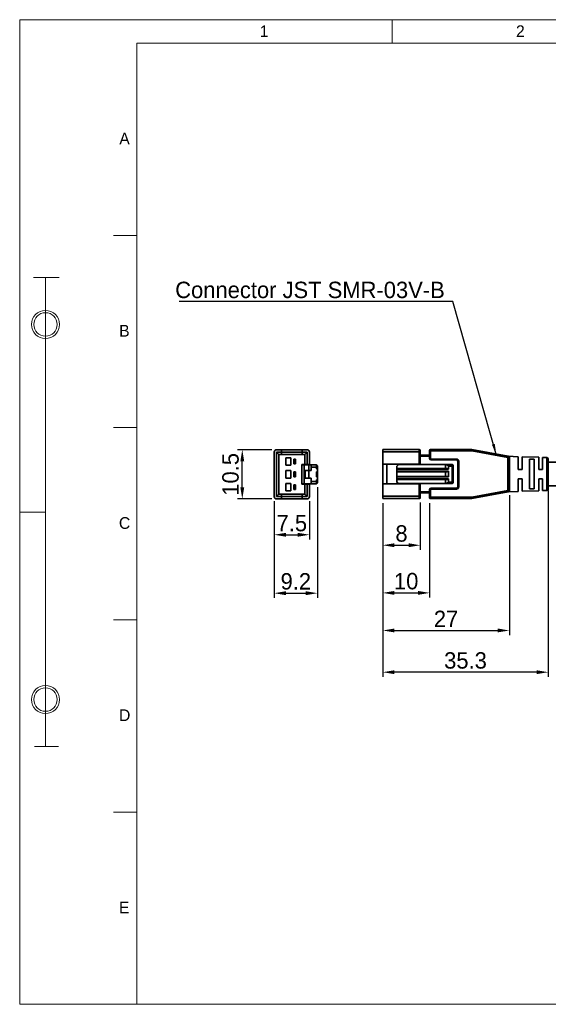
# Model space of a CAD drawing. Header units: millimetres. Extents: x 0 to 297, y 0 to 210.
# Tile 1 of 2: x 0 to 113, y 0 to 210. Entities that reach past the tile are written whole.
import ezdxf

# ---------------------------------------------------------------- set-up
doc = ezdxf.new("R2010")
doc.units = ezdxf.units.MM
doc.header["$PDSIZE"] = -5
for name, color, linetype, lineweight in [('图框_内_', 7, 'Continuous', 18), ('图框_外_', 7, 'Continuous', 18), ('图框文字', 7, 'Continuous', 18), ('标注', 3, 'Continuous', 25), ('粗实线层', 7, 'Continuous', 35)]:
    doc.layers.add(name, color=color, linetype=linetype, lineweight=lineweight)
doc.dimstyles.new('CST_STANDARD', dxfattribs={"dimtxt": 3.5, "dimasz": 2.5, "dimexe": 1, "dimexo": 1, "dimgap": 0.6, "dimtad": 1, "dimtoh": 1, "dimdec": 4, "dimdsep": 46, "dimtxsty": 'Standard', "dimcen": -2.5, "dimdle": 5, "dimadec": 0, "dimazin": 0, "dimtfac": 1, "dimtdec": 4, "dimtofl": 0, "dimtmove": 0, "dimatfit": 3, "dimfxl": 1, "dimtolj": 1, "dimarcsym": 0})

# ---------------------------------------------------------------- blocks, each defined once
blk = doc.blocks.new('*X1')
at = {"layer": '标注', "linetype": 'Continuous'}
blk.add_hatch(color=0, dxfattribs=at).paths.add_polyline_path([(101.68, 117.03), (100.7, 119.35), (101.3, 119.52)], flags=0)
at = {"layer": '标注', "color": 0}
blk.add_line((92.39, 149.87), (34.03, 149.87), dxfattribs=at)
at = {"layer": '标注', "color": 0, "linetype": 'Continuous'}
blk.add_line((101.68, 117.03), (92.39, 149.87), dxfattribs=at)
at = {"layer": '标注', "color": 7, "insert": (92.39, 150.57), "char_height": 3.5, "width": 113.8278, "attachment_point": 9}
blk.add_mtext('\\pxi0.5,r0.5;Connector JST SMR-03V-B', dxfattribs=at)
blk = doc.blocks.new('*X4')
at = {"layer": 'Defpoints', "color": 0}
for p in [(47.46, 118.28), (54.78, 118.28), (54.78, 107.78)]:
    blk.add_point(p, dxfattribs=at)
at = {"layer": '标注', "color": 0, "linetype": 'Continuous', "lineweight": -2}
for p, q in [((53.78, 118.28), (46.46, 118.28)), ((47.46, 110.28), (47.46, 115.78)), ((53.78, 107.78), (46.46, 107.78))]:
    blk.add_line(p, q, dxfattribs=at)
at = {"layer": '标注', "color": 0}
for points in [[(47.88, 115.78), (47.05, 115.78), (47.46, 118.28)], [(47.05, 110.28), (47.88, 110.28), (47.46, 107.78)]]:
    blk.add_solid(points, dxfattribs=at)
at = {"layer": '标注', "color": 7, "insert": (44.97, 113.03), "char_height": 3.5, "attachment_point": 5, "rotation": 90}
blk.add_mtext('\\A1;\\A1;{\\fFZLanTingHei-R-GBK|b0|i0|c134|p2;10.5}', dxfattribs=at)
blk = doc.blocks.new('*X5')
at = {"layer": 'Defpoints', "color": 0}
for p in [(54.28, 108.28), (61.78, 108.28), (61.78, 100.15)]:
    blk.add_point(p, dxfattribs=at)
at = {"layer": '标注', "color": 0, "linetype": 'Continuous', "lineweight": -2}
for p, q in [((54.28, 107.28), (54.28, 99.15)), ((61.78, 107.28), (61.78, 99.15)), ((56.78, 100.15), (59.28, 100.15))]:
    blk.add_line(p, q, dxfattribs=at)
at = {"layer": '标注', "color": 0}
for points in [[(56.78, 100.56), (56.78, 99.73), (54.28, 100.15)], [(59.28, 99.73), (59.28, 100.56), (61.78, 100.15)]]:
    blk.add_solid(points, dxfattribs=at)
at = {"layer": '标注', "color": 7, "insert": (58.03, 102.61), "char_height": 3.5, "attachment_point": 5}
blk.add_mtext('\\A1;\\A1;{\\fFZLanTingHei-R-GBK|b0|i0|c134|p2;7.5}', dxfattribs=at)
blk = doc.blocks.new('*X6')
at = {"layer": 'Defpoints', "color": 0}
for p in [(63.48, 111.33), (54.28, 108.28), (63.48, 87.68)]:
    blk.add_point(p, dxfattribs=at)
at = {"layer": '标注', "color": 0, "linetype": 'Continuous', "lineweight": -2}
for p, q in [((63.48, 110.33), (63.48, 86.68)), ((54.28, 107.28), (54.28, 86.68)), ((56.78, 87.68), (60.98, 87.68))]:
    blk.add_line(p, q, dxfattribs=at)
at = {"layer": '标注', "color": 0}
for points in [[(56.78, 88.1), (56.78, 87.26), (54.28, 87.68)], [(60.98, 87.26), (60.98, 88.1), (63.48, 87.68)]]:
    blk.add_solid(points, dxfattribs=at)
at = {"layer": '标注', "color": 7, "insert": (58.88, 90.19), "char_height": 3.5, "attachment_point": 5}
blk.add_mtext('\\A1;\\A1;{\\fDengXian Light|b0|i0|c134|p2;9.2}', dxfattribs=at)
blk = doc.blocks.new('*X14')
at = {"layer": 'Defpoints', "color": 0}
for p in [(77.41, 107.85), (85.41, 108.05), (85.41, 97.91)]:
    blk.add_point(p, dxfattribs=at)
at = {"layer": '标注', "color": 0, "linetype": 'Continuous', "lineweight": -2}
for p, q in [((77.41, 106.85), (77.41, 96.91)), ((85.41, 107.05), (85.41, 96.91)), ((79.91, 97.91), (82.91, 97.91))]:
    blk.add_line(p, q, dxfattribs=at)
at = {"layer": '标注', "color": 0}
for points in [[(79.91, 98.33), (79.91, 97.49), (77.41, 97.91)], [(82.91, 97.49), (82.91, 98.33), (85.41, 97.91)]]:
    blk.add_solid(points, dxfattribs=at)
at = {"layer": '标注', "color": 7, "insert": (81.41, 100.4), "char_height": 3.5, "attachment_point": 5}
blk.add_mtext('\\A1;\\A1;{\\fFZLanTingHei-R-GBK|b0|i0|c134|p2;8}', dxfattribs=at)
blk = doc.blocks.new('*X15')
at = {"layer": 'Defpoints', "color": 0}
for p in [(77.41, 107.85), (87.41, 107.85), (87.41, 87.75)]:
    blk.add_point(p, dxfattribs=at)
at = {"layer": '标注', "color": 0, "linetype": 'Continuous', "lineweight": -2}
for p, q in [((77.41, 106.85), (77.41, 86.75)), ((87.41, 106.85), (87.41, 86.75)), ((79.91, 87.75), (84.91, 87.75))]:
    blk.add_line(p, q, dxfattribs=at)
at = {"layer": '标注', "color": 0}
for points in [[(79.91, 88.16), (79.91, 87.33), (77.41, 87.75)], [(84.91, 87.33), (84.91, 88.16), (87.41, 87.75)]]:
    blk.add_solid(points, dxfattribs=at)
at = {"layer": '标注', "color": 7, "insert": (82.41, 90.23), "char_height": 3.5, "attachment_point": 5}
blk.add_mtext('\\A1;\\A1;{\\fFZLanTingHei-R-GBK|b0|i0|c134|p2;10}', dxfattribs=at)
blk = doc.blocks.new('*X16')
at = {"layer": 'Defpoints', "color": 0}
for p in [(104.41, 109.6), (77.41, 107.85), (104.41, 79.73)]:
    blk.add_point(p, dxfattribs=at)
at = {"layer": '标注', "color": 0, "linetype": 'Continuous', "lineweight": -2}
for p, q in [((104.41, 108.6), (104.41, 78.73)), ((77.41, 106.85), (77.41, 78.73)), ((79.91, 79.73), (101.91, 79.73))]:
    blk.add_line(p, q, dxfattribs=at)
at = {"layer": '标注', "color": 0}
for points in [[(79.91, 80.15), (79.91, 79.32), (77.41, 79.73)], [(101.91, 79.32), (101.91, 80.15), (104.41, 79.73)]]:
    blk.add_solid(points, dxfattribs=at)
at = {"layer": '标注', "color": 7, "insert": (90.91, 82.2), "char_height": 3.5, "attachment_point": 5}
blk.add_mtext('\\A1;\\A1;{\\fFZLanTingHei-R-GBK|b0|i0|c134|p2;27}', dxfattribs=at)
blk = doc.blocks.new('*X19')
at = {"layer": 'Defpoints', "color": 0}
for p in [(112.71, 110.6), (77.41, 107.85), (77.41, 70.83)]:
    blk.add_point(p, dxfattribs=at)
at = {"layer": '标注', "color": 0, "linetype": 'Continuous', "lineweight": -2}
for p, q in [((112.71, 109.6), (112.71, 69.83)), ((77.41, 106.85), (77.41, 69.83)), ((110.21, 70.83), (79.91, 70.83))]:
    blk.add_line(p, q, dxfattribs=at)
at = {"layer": '标注', "color": 0}
for points in [[(79.91, 71.25), (79.91, 70.42), (77.41, 70.83)], [(110.21, 70.42), (110.21, 71.25), (112.71, 70.83)]]:
    blk.add_solid(points, dxfattribs=at)
at = {"layer": '标注', "color": 7, "insert": (95.06, 73.32), "char_height": 3.5, "attachment_point": 5}
blk.add_mtext('\\A1;\\A1;{\\fFZLanTingHei-R-GBK|b0|i0|c134|p2;35.3}', dxfattribs=at)

msp = doc.modelspace()

# ---------------------------------------------------------------- linework, layer by layer
at = {"layer": '图框_内_'}
for p, q in [((79.4, 205), (79.4, 210)), ((25, 205), (80, 205)), ((25, 190), (25, 205)), ((25, 0), (25, 205)), ((297, 205), (25, 205)), ((25, 164), (20, 164)), ((2.96368, 155), (8.39676, 155)), ((5.5, 55), (5.5, 155)), ((5.5, 55), (5.5, 155)), ((25, 123), (20, 123)), ((5.5, 105), (0, 105)), ((25, 82), (20, 82)), ((3.15179, 55), (8.30358, 55)), ((3.15179, 55), (8.30358, 55)), ((25, 41), (20, 41))]:
    msp.add_line(p, q, dxfattribs=at)
for centre, radius in [((5.5, 145), 3), ((5.5, 145), 3), ((5.5, 145), 2.5), ((5.5, 145), 2.5), ((5.5, 65), 3), ((5.5, 65), 3), ((5.5, 65), 2.5), ((5.5, 65), 2.5)]:
    msp.add_circle(centre, radius, dxfattribs=at)
at = {"layer": '图框_外_'}
for p, q in [((297, 210), (0, 210)), ((0, 0), (0, 210)), ((297, 0), (0, 0))]:
    msp.add_line(p, q, dxfattribs=at)
at = {"layer": '粗实线层'}
for p, q in [((54.28199, 117.78137), (54.28199, 108.28137)), ((61.28199, 118.28137), (54.78199, 118.28137)), ((54.78199, 108.28137), (54.78199, 117.78137)), ((55.28199, 117.28137), (54.78199, 117.78137)), ((54.78199, 117.78137), (61.28199, 117.78137)), ((55.83199, 118.28137), (55.83199, 117.28137)), ((60.23199, 118.28137), (60.23199, 117.28137)), ((60.78199, 117.28137), (61.28199, 117.78137)), ((61.28199, 117.78137), (61.28199, 115.15637)), ((61.78199, 115.15637), (61.78199, 117.78137)), ((77.41407, 107.84828), (77.41407, 118.34828)), ((77.41407, 118.34828), (85.21407, 118.34828)), ((77.41407, 117.84828), (85.41407, 117.84828)), ((85.21407, 118.34828), (85.21407, 115.22328)), ((85.41407, 118.14828), (85.41407, 115.22328)), ((87.41407, 118.14828), (87.41407, 116.39828)), ((96.3884, 118.04828), (87.41407, 118.04828)), ((87.61407, 118.34828), (87.61407, 116.39828)), ((96.3884, 118.34828), (87.61407, 118.34828)), ((55.28199, 108.78137), (55.28199, 117.28137)), ((55.28199, 117.28137), (60.78199, 117.28137)), ((56.78199, 116.58137), (56.78199, 114.98137)), ((57.78199, 116.58137), (56.78199, 116.58137)), ((57.78199, 114.98137), (57.78199, 116.58137)), ((58.48199, 116.28137), (58.48199, 115.28137)), ((58.78199, 116.28137), (58.48199, 116.28137)), ((58.78199, 116.08137), (58.48199, 116.08137)), ((58.78199, 116.28137), (58.78199, 115.28137)), ((60.78199, 117.28137), (60.78199, 115.15637)), ((85.41407, 117.09828), (87.41407, 117.09828)), ((85.41407, 116.89828), (87.41407, 116.89828)), ((87.61407, 116.39828), (87.41407, 116.39828)), ((87.71407, 116.29828), (87.71407, 116.09828)), ((87.71407, 116.29828), (93.11407, 116.29828)), ((87.71407, 116.09828), (93.11407, 116.09828)), ((93.41407, 115.79828), (93.41407, 110.39828)), ((93.61407, 115.79828), (93.61407, 110.39828)), ((104.11407, 109.60099), (104.11407, 116.59558)), ((104.41407, 109.60099), (104.41407, 116.59558)), ((106.31407, 114.09828), (106.31407, 116.79828)), ((107.11407, 114.09828), (107.11407, 116.77328)), ((108.71407, 109.92368), (108.71407, 116.27289)), ((109.71407, 109.95941), (109.71407, 116.23716)), ((110.71407, 114.09828), (110.71407, 116.66078)), ((111.51368, 114.09828), (111.51368, 116.6358)), ((112.42344, 116.60737), (112.42344, 109.5892)), ((112.71407, 116.30751), (112.71407, 109.88906)), ((112.71407, 115.59828), (138.99458, 115.59828)), ((56.78199, 114.98137), (57.78199, 114.98137)), ((56.78199, 113.83137), (56.78199, 112.23137)), ((57.78199, 113.83137), (56.78199, 113.83137)), ((57.78199, 112.23137), (57.78199, 113.83137)), ((58.48199, 115.48137), (58.78199, 115.48137)), ((58.48199, 115.28137), (58.78199, 115.28137)), ((58.48199, 113.53137), (58.48199, 112.53137)), ((58.78199, 113.53137), (58.48199, 113.53137)), ((58.78199, 113.53137), (58.78199, 112.53137)), ((60.18199, 115.15637), (60.18199, 110.90637)), ((61.78199, 115.15637), (60.18199, 115.15637)), ((60.18199, 115.03137), (63.28199, 115.03137)), ((60.68199, 115.03137), (60.68199, 111.03137)), ((60.85569, 113.83137), (60.85569, 112.23137)), ((60.85576, 113.83137), (62.18199, 113.83137)), ((60.88928, 113.83137), (60.88928, 112.23137)), ((61.68199, 115.03137), (61.68199, 112.23137)), ((62.18199, 115.03137), (62.18199, 113.83137)), ((63.28199, 114.53137), (62.18199, 114.53137)), ((63.28199, 115.03137), (63.28199, 114.18137)), ((63.38199, 114.18137), (63.28199, 114.18137)), ((63.38199, 113.53137), (63.28199, 113.53137)), ((63.28199, 113.53137), (63.28199, 112.53137)), ((63.48199, 114.73137), (63.48199, 111.33137)), ((77.41407, 115.22328), (85.41407, 115.22328)), ((78.31407, 110.97328), (78.31407, 115.22328)), ((80.41407, 111.59828), (80.41407, 114.59828)), ((91.11407, 114.24828), (80.41407, 114.24828)), ((91.41407, 114.14828), (80.41407, 114.14828)), ((80.41407, 113.69828), (91.41407, 113.69828)), ((80.41407, 113.59828), (91.11407, 113.59828)), ((80.91407, 115.09828), (92.21407, 115.09828)), ((84.31407, 115.22328), (84.31407, 115.09828)), ((90.81407, 115.09828), (90.81407, 114.24828)), ((90.81407, 113.59828), (90.81407, 112.59828)), ((91.41407, 114.79828), (91.41407, 114.14828)), ((92.41407, 114.79828), (91.41407, 114.79828)), ((91.41407, 113.69828), (91.41407, 112.49828)), ((92.21407, 115.09828), (92.21407, 111.09828)), ((92.41407, 114.89828), (92.41407, 111.29828)), ((106.31407, 114.09828), (107.11407, 114.09828)), ((110.71407, 114.09828), (111.51368, 114.09828)), ((56.78199, 112.23137), (57.78199, 112.23137)), ((58.78199, 113.33137), (58.48199, 113.33137)), ((58.48199, 112.73137), (58.78199, 112.73137)), ((58.48199, 112.53137), (58.78199, 112.53137)), ((60.85576, 112.23137), (62.18199, 112.23137)), ((62.18199, 112.23137), (62.18199, 111.03137)), ((63.28199, 111.53137), (62.18199, 111.53137)), ((63.38199, 112.53137), (63.28199, 112.53137)), ((63.38199, 111.88137), (63.28199, 111.88137)), ((63.28199, 111.88137), (63.28199, 111.03137)), ((91.11407, 112.59828), (80.41407, 112.59828)), ((91.41407, 112.49828), (80.41407, 112.49828)), ((80.41407, 112.04828), (91.41407, 112.04828)), ((80.41407, 111.94828), (91.11407, 111.94828)), ((90.81407, 111.94828), (90.81407, 111.09828)), ((91.41407, 112.04828), (91.41407, 111.39828)), ((91.41407, 111.39828), (92.41407, 111.39828)), ((106.31407, 109.39828), (106.31407, 112.09828)), ((107.11407, 112.09828), (106.31407, 112.09828)), ((107.11407, 109.42328), (107.11407, 112.09828)), ((110.71407, 109.53578), (110.71407, 112.09828)), ((111.51368, 112.09828), (110.71407, 112.09828)), ((111.51368, 109.56077), (111.51368, 112.09828)), ((56.78199, 111.08137), (56.78199, 109.48137)), ((57.78199, 111.08137), (56.78199, 111.08137)), ((56.78199, 109.48137), (57.78199, 109.48137)), ((57.78199, 109.48137), (57.78199, 111.08137)), ((58.78199, 110.78137), (58.48199, 110.78137)), ((58.48199, 110.78137), (58.48199, 109.78137)), ((58.78199, 110.58137), (58.48199, 110.58137)), ((58.48199, 109.98137), (58.78199, 109.98137)), ((58.48199, 109.78137), (58.78199, 109.78137)), ((58.78199, 110.78137), (58.78199, 109.78137)), ((60.18199, 111.03137), (63.28199, 111.03137)), ((60.18199, 110.90637), (61.78199, 110.90637)), ((60.78199, 110.90637), (60.78199, 108.78137)), ((61.28199, 110.90637), (61.28199, 108.28137)), ((61.78199, 108.28137), (61.78199, 110.90637)), ((77.41407, 110.97328), (85.41407, 110.97328)), ((80.91407, 111.09828), (92.21407, 111.09828)), ((84.31407, 111.09828), (84.31407, 110.97328)), ((85.21407, 110.97328), (85.21407, 107.84828)), ((85.41407, 110.97328), (85.41407, 108.04828)), ((85.41407, 109.29828), (87.41407, 109.29828)), ((87.41407, 109.79828), (87.41407, 108.04828)), ((87.61407, 109.79828), (87.41407, 109.79828)), ((87.61407, 109.79828), (87.61407, 107.84828)), ((87.71407, 109.89828), (87.71407, 110.09828)), ((93.11407, 110.09828), (87.71407, 110.09828)), ((93.11407, 109.89828), (87.71407, 109.89828)), ((93.11407, 109.89828), (93.11407, 110.09828)), ((93.61407, 110.39828), (93.41407, 110.39828)), ((96.3884, 108.14828), (104.11407, 109.60099)), ((96.43937, 107.85265), (104.16951, 109.30615)), ((104.11407, 109.60099), (104.16504, 109.30535)), ((104.41407, 109.60099), (104.11407, 109.60099)), ((104.16951, 109.30615), (106.31407, 109.39828)), ((110.71407, 109.53578), (107.11407, 109.42328)), ((107.11407, 109.42328), (110.71407, 109.53578)), ((108.71407, 109.92368), (109.71407, 109.95941)), ((112.42344, 109.5892), (111.51368, 109.56077)), ((111.51368, 109.56077), (112.42344, 109.5892)), ((112.71407, 110.59828), (138.99458, 110.59828)), ((55.28199, 108.78137), (54.78199, 108.28137)), ((54.78199, 108.28137), (61.28199, 108.28137)), ((54.78199, 107.78137), (61.28199, 107.78137)), ((55.28199, 108.78137), (60.78199, 108.78137)), ((55.83199, 108.78137), (55.83199, 107.78137)), ((60.23199, 107.78137), (60.23199, 108.78137)), ((60.78199, 108.78137), (61.28199, 108.28137)), ((85.41407, 108.34828), (77.41407, 108.34828)), ((77.41407, 107.84828), (85.21407, 107.84828)), ((85.41407, 109.09828), (87.41407, 109.09828)), ((87.41407, 108.14828), (96.3884, 108.14828)), ((87.61407, 107.84828), (96.3884, 107.84828)), ((96.3884, 108.14828), (96.3884, 107.84828)), ((96.43937, 107.85265), (96.3884, 108.14828)), ((96.3884, 107.84828), (96.43937, 107.85265))]:
    msp.add_line(p, q, dxfattribs=at)
at = {"layer": '粗实线层', "linetype": 'Continuous'}
for p, q in [((96.3884, 118.34828), (96.3884, 118.04828)), ((96.3884, 118.04828), (96.43937, 118.34392)), ((104.11407, 116.59558), (96.3884, 118.04828)), ((104.16951, 116.89122), (96.43937, 118.34392)), ((93.11407, 116.29828), (93.11407, 116.09828)), ((93.61407, 115.79828), (93.41407, 115.79828)), ((104.16504, 116.89122), (104.11407, 116.59558)), ((104.11407, 116.59558), (104.41407, 116.59558)), ((106.31407, 116.79828), (104.16504, 116.89122)), ((110.71407, 116.66078), (107.11407, 116.77328)), ((109.71407, 116.23716), (108.71407, 116.27289)), ((112.42344, 116.60737), (111.51368, 116.6358))]:
    msp.add_line(p, q, dxfattribs=at)
at = {"layer": '粗实线层'}
for centre, radius, start, end in [((54.78199, 117.78137), 0.5, 90, 180), ((61.28199, 117.78137), 0.5, 360, 90), ((85.21407, 118.14828), 0.2, 0, 90), ((87.61407, 118.14828), 0.2, 90, 180), ((87.71407, 116.39828), 0.3, 180, 270), ((87.71407, 116.39828), 0.1, 180, 270), ((63.18199, 114.73137), 0.3, 0, 70.5287794), ((63.38199, 114.08137), 0.1, 0, 90), ((63.38199, 113.63137), 0.1, 270, 360), ((80.91407, 114.59828), 0.5, 90, 180), ((92.21407, 114.89828), 0.2, 0, 90), ((63.38199, 112.43137), 0.1, 0, 90), ((63.38199, 111.98137), 0.1, 270, 360), ((80.91407, 111.59828), 0.5, 180, 270), ((87.71407, 109.79828), 0.3, 90, 180), ((87.71407, 109.79828), 0.1, 90, 180), ((92.21407, 111.29828), 0.2, 270, 0), ((93.11407, 110.39828), 0.5, 270, 360), ((93.11407, 110.39828), 0.3, 270, 360), ((104.11407, 109.60099), 0.3, 279.782407, 360), ((112.41407, 109.88906), 0.3, 271.7899106, 0), ((54.78199, 108.28137), 0.5, 180, 270), ((61.28199, 108.28137), 0.5, 270, 360), ((85.21407, 108.04828), 0.2, 270, 0), ((87.61407, 108.04828), 0.2, 180, 270), ((96.3884, 108.14828), 0.3, 270, 279.782407)]:
    msp.add_arc(centre, radius, start, end, dxfattribs=at)
at = {"layer": '粗实线层', "linetype": 'Continuous'}
for centre, radius, start, end in [((96.3884, 118.04828), 0.3, 80.217593, 90), ((93.11407, 115.79828), 0.5, 360, 90), ((93.11407, 115.79828), 0.3, 360, 90), ((104.11407, 116.59558), 0.3, 360, 80.217593), ((112.41407, 116.30751), 0.3, 360, 88.2100894), ((63.18199, 111.33137), 0.3, 289.4712206, 0)]:
    msp.add_arc(centre, radius, start, end, dxfattribs=at)
at = {"layer": '粗实线层'}
for centre, major_axis, start_param, end_param in [((90.51407, 114.79828), (0.9, 0), 0, 1.230959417), ((91.11407, 114.14828), (0.3, 0), 0, 1.570796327), ((91.11407, 113.69828), (0.3, 0), 4.71238898, 6.283185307), ((90.51407, 111.39828), (0.9, 0), 5.05222589, 6.283185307), ((91.11407, 112.49828), (0.3, 0), 0, 1.570796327), ((91.11407, 112.04828), (0.3, 0), 4.71238898, 6.283185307)]:
    msp.add_ellipse(centre, major_axis=major_axis, ratio=0.333333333, start_param=start_param, end_param=end_param, dxfattribs=at)

# ---------------------------------------------------------------- block references
at = {"layer": '标注', "color": 9}
msp.add_blockref('*X1', (0, 0), dxfattribs=at)

# ---------------------------------------------------------------- texts
at = {"layer": '图框文字', "linetype": 'Continuous'}
for s, p in [('1', (51.20017, 206.29135)), ('2', (105.82379, 206.29135)), ('A', (21.23923, 183.40182)), ('B', (21.20908, 142.40182)), ('C', (21.15631, 101.40182)), ('D', (21.18144, 60.40182)), ('E', (21.16888, 19.40182))]:
    msp.add_text(s, height=2.5, dxfattribs=at).set_placement(p)

# ---------------------------------------------------------------- dimensions: what is measured, and where the dimension line sits
at = {"layer": '标注', "color": 9}
dim = msp.add_linear_dim(base=(47.46176, 118.28137), p1=(54.78199, 107.78137), p2=(54.78199, 118.28137), angle=90, text='\\A1;{\\fFZLanTingHei-R-GBK|b0|i0|c134|p2;<>}', dimstyle='CST_STANDARD', override={"dimtxsty": 'Standard', "dimsah": 1, "dimclrt": 7, "dimtzin": 8}, dxfattribs=at)
dim.commit()
dim.dimension.update_dxf_attribs({"geometry": '*X4', "text_midpoint": (44.97433, 113.03137)})
for base, p1, p2, text, picture, middle in [((63.48199, 87.67855), (54.28199, 108.28137), (63.48199, 111.33137), '\\A1;{\\fDengXian Light|b0|i0|c134|p2;<>}', '*X6', (58.88199, 90.18788)), ((77.41407, 70.83245), (112.71407, 110.59828), (77.41407, 107.84828), '\\A1;{\\fFZLanTingHei-R-GBK|b0|i0|c134|p2;<>}', '*X19', (95.06407, 73.31989)), ((104.41407, 79.73228), (77.41407, 107.84828), (104.41407, 109.60099), '\\A1;{\\fFZLanTingHei-R-GBK|b0|i0|c134|p2;<>}', '*X16', (90.91407, 82.20139)), ((85.41407, 97.9111), (77.41407, 107.84828), (85.41407, 108.04828), '\\A1;{\\fFZLanTingHei-R-GBK|b0|i0|c134|p2;<>}', '*X14', (81.41407, 100.39853)), ((87.41407, 87.74546), (77.41407, 107.84828), (87.41407, 107.84828), '\\A1;{\\fFZLanTingHei-R-GBK|b0|i0|c134|p2;<>}', '*X15', (82.41407, 90.2329))]:
    dim = msp.add_linear_dim(base=base, p1=p1, p2=p2, text=text, dimstyle='CST_STANDARD', override={"dimtxsty": 'Standard', "dimsah": 1, "dimclrt": 7, "dimtzin": 8}, dxfattribs=at)
    dim.commit()
    dim.dimension.update_dxf_attribs({"geometry": picture, "text_midpoint": middle})
dim = msp.add_linear_dim(base=(61.78199, 100.14557), p1=(54.28199, 108.28137), p2=(61.78199, 108.28137), text='\\A1;{\\fFZLanTingHei-R-GBK|b0|i0|c134|p2;<>}', dimstyle='CST_STANDARD', override={"dimtxsty": 'Standard', "dimsah": 1, "dimclrt": 7, "dimtzin": 8}, dxfattribs=at)
dim.commit()
dim.dimension.update_dxf_attribs({"geometry": '*X5', "text_midpoint": (58.03199, 100.14557), "dimtype": 160})

doc.saveas('drawing.dxf')
